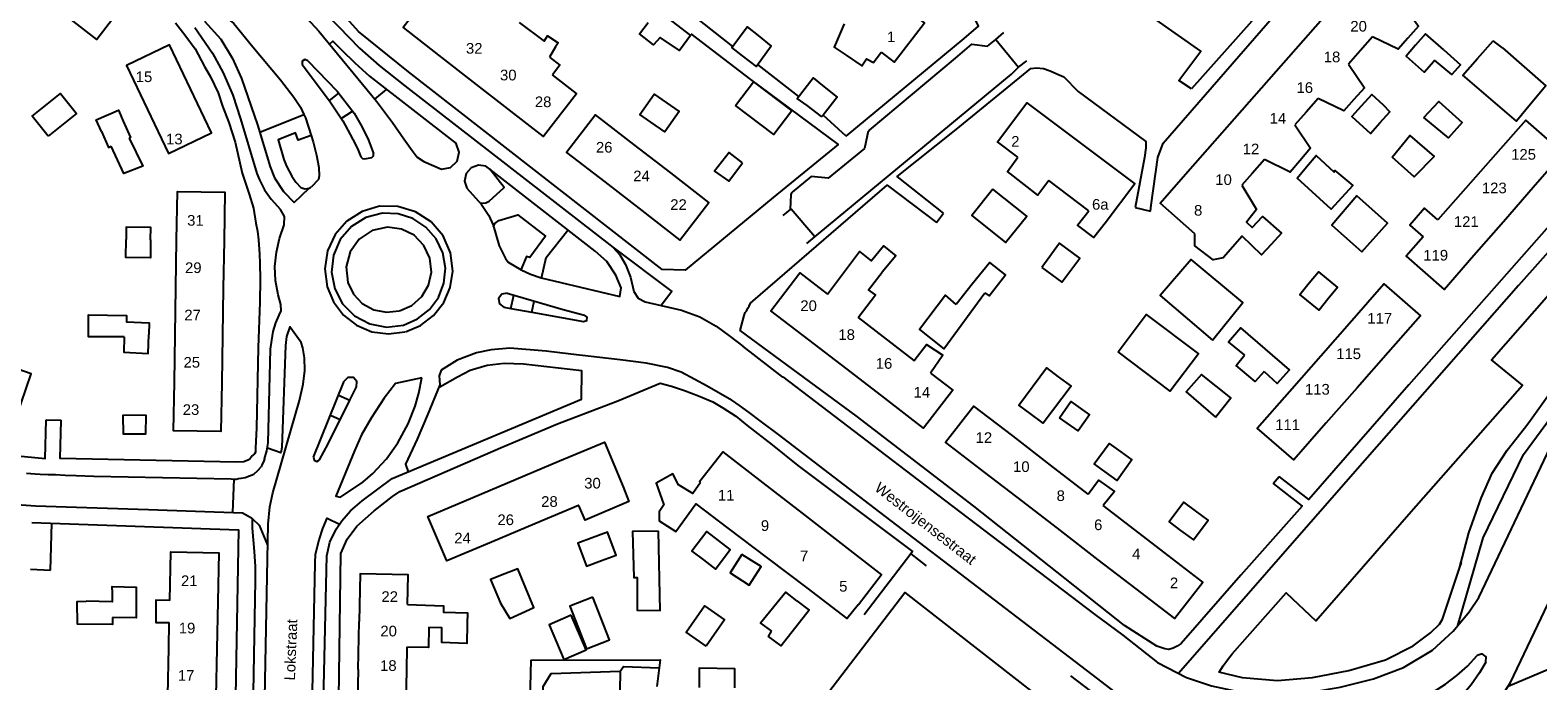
# Model space of a CAD drawing. Extents: x 158343 to 162498, y 431347 to 434500.
# Tile 43 of 248: x 158470 to 158683, y 434038 to 434129. Entities that reach past the tile are written whole.
import ezdxf

# ---------------------------------------------------------------- set-up
doc = ezdxf.new("R2010")
doc.units = 0
doc.header["$LTSCALE"] = 10
doc.header["$MEASUREMENT"] = 0
for name, color, linetype in [('44_plafonds', 8, 'CONTINUOUS'), ('47_binneninrichting', 8, 'CONTINUOUS'), ('HUISNUM', 7, 'CONTINUOUS'), ('STRNM', 7, 'CONTINUOUS')]:
    doc.layers.add(name, color=color, linetype=linetype)
doc.styles.add('Style-STANDARD', font='arial.ttf')

msp = doc.modelspace()

# ---------------------------------------------------------------- linework, layer by layer
at = {"layer": '44_plafonds', "flags": 128}
for points in [[(158479.25, 434137.78), (158484.3, 434133.92), (158479.72, 434127.93), (158475.95, 434130.84)], [(158530.97, 434132.92), (158527.48, 434135.62), (158522.82, 434129.61), (158527.83, 434125.72)], [(158590.11, 434126.16), (158591.95, 434124.73), (158596.25, 434130.29), (158591.54, 434133.93)], [(158663.45, 434133.03), (158665.79, 434129.83), (158664.27, 434128.11)], [(158558.85, 434131.91), (158563.3, 434128.52), (158561.75, 434126.37), (158559, 434128.24), (158558.08, 434127.18), (158556.12, 434128.71), (158557.34, 434130.31)], [(158648.53, 434126.63), (158652.33, 434130.95)], [(158539.18, 434130.32), (158542.69, 434127.68), (158543.18, 434128.47), (158544.65, 434127.46), (158544.29, 434126.88)], [(158570.6, 434125.65), (158569.09, 434126.82), (158571.28, 434129.7), (158572.8, 434128.49)], [(158584.94, 434130.15), (158583.51, 434126.87), (158585.2, 434125.74)], [(158669.34, 434126.48), (158666.77, 434128.73), (158665.38, 434127.14)], [(158492.92, 434120.98), (158489.96, 434127.17), (158483.9, 434124.28), (158486.86, 434118.08)], [(158544.29, 434126.88), (158543.43, 434125.47)], [(158572.8, 434128.49), (158574.67, 434127), (158572.57, 434124.12), (158570.6, 434125.65)], [(158644.73, 434122.31), (158648.53, 434126.63)], [(158659.29, 434128.3), (158657.57, 434126.35)], [(158664.27, 434128.11), (158662.9, 434126.56), (158659.29, 434128.3)], [(158665.38, 434127.14), (158664.02, 434125.58), (158666.58, 434123.34), (158667.94, 434124.89)], [(158674.09, 434125.27), (158676.28, 434127.76)], [(158677.6, 434126.74), (158676.28, 434127.76)], [(158677.6, 434126.74), (158683.72, 434121.43), (158681.55, 434118.82)], [(158527.83, 434125.72), (158532.68, 434121.95)], [(158543.43, 434125.47), (158544.9, 434124.33), (158543.85, 434122.98)], [(158585.2, 434125.74), (158587.43, 434124.24), (158588.09, 434125.21), (158589.06, 434124.69), (158590.11, 434126.16)], [(158657.57, 434126.35), (158655.93, 434124.48)], [(158655.93, 434124.48), (158658.16, 434121.15), (158656.67, 434119.47)], [(158667.94, 434124.89), (158668.05, 434125.02)], [(158669.34, 434126.48), (158671.71, 434124.35), (158670.48, 434123.01), (158668.05, 434125.02)], [(158681.55, 434118.82), (158679.58, 434116.45), (158672.02, 434122.9), (158674.09, 434125.27)], [(158537.54, 434118.18), (158542.55, 434114.29), (158547.25, 434120.35), (158543.85, 434122.98)], [(158579.7, 434118.62), (158578.33, 434119.65), (158580.55, 434122.53), (158581.89, 434121.46)], [(158472.87, 434114.33), (158470.63, 434117.14), (158474.61, 434120.31), (158476.85, 434117.51), (158472.87, 434114.33)], [(158486.86, 434118.08), (158489.82, 434111.89), (158495.88, 434114.79), (158492.92, 434120.98)], [(158532.68, 434121.95), (158537.54, 434118.18)], [(158557.73, 434116.3), (158556.18, 434117.38), (158558.17, 434120.24), (158559.86, 434119.06)], [(158569.64, 434118.62), (158572.17, 434121.97), (158577.57, 434117.89), (158575.04, 434114.55), (158569.64, 434118.62)], [(158581.89, 434121.46), (158583.94, 434119.83), (158581.96, 434117.28), (158581.75, 434117.07), (158579.7, 434118.62)], [(158640.93, 434117.99), (158644.73, 434122.31)], [(158559.86, 434119.06), (158561.69, 434117.79), (158559.7, 434114.93), (158557.73, 434116.3)], [(158609.36, 434111.36), (158606.49, 434113.52), (158610.65, 434119.04), (158625.84, 434107.59), (158621.68, 434102.07)], [(158651.66, 434119.63), (158649.96, 434117.71)], [(158656.67, 434119.47), (158655.29, 434117.91), (158651.66, 434119.63)], [(158657.71, 434118.55), (158656.39, 434117.11), (158659.03, 434114.68), (158660.35, 434116.21)], [(158660.83, 434118.67), (158659.21, 434120.2), (158657.71, 434118.55)], [(158660.35, 434116.21), (158661.72, 434117.74), (158660.83, 434118.67)], [(158666.53, 434116.96), (158668.63, 434119.21), (158671.93, 434116.27), (158669.98, 434114.11), (158666.53, 434116.96)], [(158480.36, 434114.97), (158479.64, 434116.61), (158482.75, 434117.98), (158483.43, 434116.44)], [(158483.43, 434116.44), (158484.45, 434114.12), (158484.25, 434114.03)], [(158555.31, 434113.17), (158549.94, 434117.33), (158545.84, 434112.04), (158551.21, 434107.88)], [(158637.13, 434113.67), (158640.93, 434117.99)], [(158649.96, 434117.71), (158648.38, 434115.9)], [(158681.94, 434107.15), (158686.15, 434111.99), (158680.87, 434116.59), (158676.62, 434111.76)], [(158480.36, 434114.97), (158481.34, 434112.74), (158481.71, 434112.91)], [(158484.25, 434114.03), (158486.2, 434110.12), (158483.51, 434109.06), (158481.71, 434112.91)], [(158648.38, 434115.9), (158650.57, 434112.64), (158649.06, 434110.84)], [(158662.06, 434111.38), (158664.55, 434114.41), (158668, 434111.44), (158665.18, 434108.62), (158662.06, 434111.38)], [(158560.52, 434109.14), (158555.31, 434113.17)], [(158570.62, 434110.59), (158568.73, 434112.03), (158566.66, 434109.39), (158568.67, 434107.98), (158570.62, 434110.59)], [(158633.31, 434109.33), (158637.13, 434113.67)], [(158676.62, 434111.76), (158672.39, 434106.96)], [(158613.72, 434108.07), (158612.18, 434106.03), (158607.92, 434109.34), (158609.36, 434111.36)], [(158644.1, 434111.04), (158642.36, 434109.06)], [(158649.06, 434110.84), (158647.72, 434109.24), (158644.1, 434111.04)], [(158654.96, 434105.65), (158653.5, 434104.03), (158648.69, 434108.42), (158650.02, 434109.99)], [(158650.02, 434109.99), (158651.38, 434111.61), (158653.92, 434109.27), (158654.02, 434109.48), (158656.52, 434107.39), (158654.96, 434105.65)], [(158551.21, 434107.88), (158556.42, 434103.84)], [(158556.42, 434103.84), (158561.79, 434099.69), (158565.89, 434104.98), (158560.52, 434109.14)], [(158619.35, 434103.83), (158613.72, 434108.07)], [(158634.3, 434100.55), (158629.39, 434104.88), (158633.31, 434109.33)], [(158642.36, 434109.06), (158640.91, 434107.41)], [(158490.95, 434099.67), (158491.06, 434106.53), (158497.73, 434106.43), (158497.62, 434099.57)], [(158605.86, 434106.88), (158602.88, 434103.16), (158607.66, 434099.34), (158610.64, 434103.05), (158605.86, 434106.88)], [(158640.91, 434107.41), (158642.99, 434104), (158641.57, 434102.23), (158642.38, 434101.47), (158643.8, 434103.02), (158646.47, 434100.67), (158645.03, 434099.09)], [(158657.8, 434098.03), (158661.43, 434102.08), (158657.11, 434105.92), (158653.57, 434101.81), (158657.8, 434098.03)], [(158672.39, 434106.96), (158668.51, 434102.54)], [(158677.73, 434102.32), (158681.94, 434107.15)], [(158621.68, 434102.07), (158620.06, 434100.05), (158617.77, 434101.78), (158619.35, 434103.83)], [(158666.35, 434103.84), (158664.56, 434101.78), (158666.42, 434100.16)], [(158668.51, 434102.54), (158666.64, 434104.17), (158666.35, 434103.84)], [(158487.29, 434099.73), (158487.31, 434101.47), (158483.86, 434101.51), (158483.84, 434099.79)], [(158673.58, 434097.55), (158677.73, 434102.32)], [(158487.29, 434099.73), (158487.26, 434097.21), (158483.81, 434097.26), (158483.84, 434099.79)], [(158490.84, 434093.01), (158490.95, 434099.67)], [(158497.62, 434099.57), (158497.52, 434092.91)], [(158612.74, 434095.84), (158615.58, 434093.75), (158618.08, 434097.15), (158615.24, 434099.24), (158612.74, 434095.84)], [(158645.03, 434099.09), (158643.67, 434097.6), (158640.94, 434100.23), (158638.26, 434097.19), (158636.88, 434096.9), (158634.29, 434098.87), (158634.3, 434100.55)], [(158666.42, 434100.16), (158664.02, 434097.43), (158669.4, 434092.75), (158673.58, 434097.55)], [(158582.56, 434092.09), (158587.07, 434098.1), (158588.49, 434096.97)], [(158588.49, 434096.97), (158588.73, 434096.78), (158590.47, 434098.9), (158592.22, 434097.49), (158590.27, 434095.17)], [(158636.8, 434085.61), (158641.03, 434090.92), (158633.77, 434096.95), (158629.42, 434091.88), (158636.8, 434085.61)], [(158579.94, 434085.64), (158574.61, 434089.73), (158578.69, 434095.06), (158582.56, 434092.09)], [(158586.88, 434088.78), (158589.32, 434091.96), (158588.36, 434092.69), (158590.27, 434095.17)], [(158604.72, 434092.27), (158605.33, 434091.85), (158607.64, 434094.82), (158605.42, 434096.53), (158602.93, 434093.5)], [(158650.4, 434093.65), (158651.68, 434095.23), (158654.38, 434093.03), (158653.02, 434091.35)], [(158490.73, 434086.35), (158490.84, 434093.01)], [(158497.52, 434092.91), (158497.41, 434086.24)], [(158602.93, 434093.5), (158600.71, 434090.64)], [(158653.02, 434091.35), (158651.78, 434089.83), (158649.08, 434092.03), (158650.4, 434093.65)], [(158656.4, 434088.38), (158660.92, 434093.53), (158666.04, 434089.03), (158661.52, 434083.88)], [(158600.71, 434090.64), (158599.17, 434091.92), (158595.51, 434087.09), (158597.11, 434085.83)], [(158597.11, 434085.83), (158598.96, 434084.36), (158604.72, 434092.27)], [(158483.58, 434086.07), (158478.52, 434086.05), (158478.55, 434089.16), (158483.89, 434089.06), (158483.9, 434088.16), (158487.06, 434088.06), (158487.02, 434086.41)], [(158586.88, 434088.78), (158589.39, 434086.85)], [(158623.48, 434083.98), (158627.45, 434089.23), (158634.8, 434083.68), (158630.83, 434078.43), (158623.48, 434083.98)], [(158652.01, 434083.38), (158656.4, 434088.38)], [(158483.58, 434086.07), (158483.53, 434083.92), (158486.96, 434083.72), (158487.02, 434086.41)], [(158490.63, 434079.69), (158490.73, 434086.35)], [(158589.39, 434086.85), (158594.74, 434082.75)], [(158644.03, 434081.17), (158645.86, 434079.49), (158647.6, 434081.44), (158640.76, 434087.35), (158639.02, 434085.34), (158641.27, 434083.48)], [(158497.41, 434086.24), (158497.3, 434079.58)], [(158585.33, 434081.5), (158579.94, 434085.64)], [(158594.77, 434082.72), (158596.51, 434085.01), (158598.83, 434083.48), (158597.07, 434080.96)], [(158461.87, 434076.87), (158468.35, 434074.65), (158470.48, 434080.88), (158464, 434083.1)], [(158594.74, 434082.75), (158594.77, 434082.72)], [(158644.03, 434081.17), (158642.8, 434079.79), (158640.1, 434082.01), (158641.27, 434083.48)], [(158647.6, 434078.36), (158652.01, 434083.38)], [(158661.52, 434083.88), (158657.14, 434078.89)], [(158590.65, 434077.42), (158585.33, 434081.5)], [(158597.07, 434080.96), (158600.2, 434078.56), (158596.11, 434073.23), (158590.65, 434077.42)], [(158611.09, 434075.29), (158609.52, 434076.46), (158613.42, 434081.7), (158615.07, 434080.46)], [(158615.07, 434080.46), (158616.86, 434079.13), (158612.96, 434073.89), (158611.09, 434075.29)], [(158637.19, 434074.75), (158639.38, 434077.48), (158635.24, 434080.75), (158633.05, 434078.32), (158637.19, 434074.75)], [(158497.3, 434079.58), (158497.19, 434072.72), (158490.52, 434072.83), (158490.63, 434079.69)], [(158652.74, 434073.89), (158648.21, 434068.73), (158643.09, 434073.23), (158647.6, 434078.36)], [(158657.14, 434078.89), (158652.74, 434073.89)], [(158608.65, 434072.11), (158603.17, 434076.32), (158599.21, 434071.18), (158604.69, 434066.97)], [(158615.23, 434074.67), (158616.83, 434076.94), (158619.45, 434075.09), (158617.85, 434072.82), (158615.23, 434074.67)], [(158486.65, 434075.04), (158483.38, 434074.98), (158483.41, 434072.4), (158486.59, 434072.4), (158486.65, 434075.04)], [(158613.97, 434068.02), (158608.65, 434072.11)], [(158544.87, 434068.59), (158551.17, 434071.24), (158553.81, 434064.96)], [(158564.72, 434065.57), (158564.57, 434065.69), (158567.83, 434069.88), (158573.49, 434065.49)], [(158621.69, 434067.05), (158620.13, 434068.17), (158622.21, 434071.06), (158623.86, 434069.87)], [(158623.86, 434069.87), (158625.44, 434068.74), (158623.36, 434065.85), (158621.69, 434067.05)], [(158538.75, 434066.01), (158544.87, 434068.59)], [(158619.29, 434063.93), (158613.97, 434068.02)], [(158532.63, 434063.44), (158538.75, 434066.01)], [(158564.72, 434065.57), (158563.61, 434063.99), (158561.62, 434065.22), (158560.82, 434066.76), (158558.45, 434065.46), (158559.54, 434062.39), (158558.87, 434061.43), (158558.89, 434060.18), (158561.22, 434058.67), (158564.06, 434062.54), (158568.56, 434059.13)], [(158573.49, 434065.49), (158579, 434061.22)], [(158604.69, 434066.97), (158610.01, 434062.87)], [(158619.29, 434063.93), (158620.75, 434065.87), (158622.98, 434064.3), (158621.4, 434062.3)], [(158535.27, 434057.16), (158528.97, 434054.51), (158526.33, 434060.78), (158532.63, 434063.44)], [(158553.81, 434064.96), (158554.6, 434062.87), (158548.44, 434060.24), (158547.57, 434062.34)], [(158547.51, 434062.31), (158541.39, 434059.73)], [(158547.57, 434062.34), (158547.51, 434062.31)], [(158579, 434061.22), (158584.51, 434056.95)], [(158610.01, 434062.87), (158615.33, 434058.78)], [(158624.61, 434059.84), (158621.4, 434062.3)], [(158634.4, 434061.56), (158632.72, 434062.8), (158630.66, 434060.02), (158632.29, 434058.82)], [(158632.29, 434058.82), (158634.11, 434057.47), (158636.17, 434060.25), (158634.4, 434061.56)], [(158541.39, 434059.73), (158535.27, 434057.16)], [(158558.8, 434058.72), (158555.14, 434058.66), (158555.32, 434052.18), (158555.77, 434052.18), (158555.77, 434047.56), (158559.01, 434047.53), (158558.8, 434058.72)], [(158568.56, 434059.13), (158574.12, 434054.92)], [(158615.33, 434058.78), (158620.65, 434054.69)], [(158629.93, 434055.74), (158624.61, 434059.84)], [(158549.43, 434057.75), (158547.45, 434057.01), (158548.67, 434053.77), (158550.77, 434054.56)], [(158550.77, 434054.56), (158552.83, 434055.33), (158551.62, 434058.57), (158549.43, 434057.75)], [(158567.21, 434057.4), (158565.57, 434058.65), (158563.48, 434055.9), (158565.1, 434054.67)], [(158565.1, 434054.67), (158566.79, 434053.37), (158568.89, 434056.12), (158567.21, 434057.4)], [(158584.51, 434056.95), (158590.17, 434052.55), (158586.92, 434048.35), (158586.88, 434048.38)], [(158489.98, 434048.94), (158490.11, 434055.8), (158496.88, 434055.67), (158496.75, 434048.81)], [(158570.52, 434055.44), (158568.86, 434052.83), (158571.57, 434051.11), (158573.23, 434053.72), (158570.52, 434055.44)], [(158574.12, 434054.92), (158579.67, 434050.71)], [(158620.65, 434054.69), (158625.97, 434050.6)], [(158625.97, 434050.6), (158631.45, 434046.39), (158635.41, 434051.53), (158629.93, 434055.74)], [(158523.46, 434048.37), (158523.55, 434052.57), (158516.77, 434052.7), (158516.64, 434045.97)], [(158537.16, 434052.68), (158535.13, 434051.88), (158536.55, 434048.56), (158537.85, 434046.42), (158539.48, 434047.17)], [(158539.48, 434047.17), (158541.22, 434047.97), (158539, 434053.4), (158537.16, 434052.68)], [(158481.89, 434050.5), (158481.87, 434049.09)], [(158481.89, 434050.5), (158481.88, 434050.92), (158485.27, 434050.83), (158485.26, 434049.03)], [(158579.67, 434050.71), (158585.32, 434046.43), (158586.88, 434048.38)], [(158481.94, 434046.57), (158481.93, 434045.57), (158477, 434045.59), (158476.96, 434048.79), (158478.23, 434048.85)], [(158481.87, 434049.09), (158481.86, 434048.77), (158478.23, 434048.85)], [(158485.26, 434049.03), (158485.24, 434046.48), (158481.94, 434046.57)], [(158489.98, 434048.94), (158488.03, 434048.98), (158488.02, 434045.86), (158489.92, 434045.84)], [(158496.75, 434048.81), (158496.62, 434042.14)], [(158523.46, 434048.37), (158528.54, 434048.18), (158528.52, 434047.32), (158531.89, 434047.22), (158531.86, 434045.68)], [(158549.54, 434049.42), (158546.3, 434048.16), (158548.65, 434042.13), (158551.9, 434043.4), (158549.54, 434049.42)], [(158565.48, 434042.5), (158562.67, 434044.48), (158565.28, 434048.18), (158568.09, 434046.2), (158565.48, 434042.5)], [(158578.28, 434048.91), (158576.69, 434050.12), (158573.16, 434045.75), (158574.68, 434044.63)], [(158578.28, 434048.91), (158580.01, 434047.59), (158576.07, 434042.54), (158574.26, 434043.87), (158574.68, 434044.63)], [(158579.23, 434031.46), (158593.47, 434050.07), (158618.63, 434030.44), (158608.32, 434016.97), (158609.6, 434015.99), (158608.16, 434014.12), (158610.07, 434012.65), (158609.07, 434011.34), (158605.45, 434012.53), (158579.23, 434031.46)], [(158516.51, 434039.25), (158516.64, 434045.97)], [(158546.49, 434046.86), (158543.39, 434045.53), (158545.48, 434040.65), (158548.59, 434041.98), (158546.49, 434046.86)], [(158489.85, 434042.27), (158489.92, 434045.84)], [(158531.86, 434045.68), (158531.8, 434042.88), (158528.28, 434043.01), (158528.29, 434045.09), (158526.46, 434045.12), (158526.43, 434042.33), (158523.35, 434042.39)], [(158489.72, 434035.61), (158489.85, 434042.27)], [(158496.62, 434042.14), (158496.49, 434035.48)], [(158523.35, 434042.39), (158523.29, 434039.12)], [(158516.51, 434039.25), (158516.38, 434032.53)], [(158523.29, 434039.12), (158523.16, 434032.4)], [(158569.55, 434036.64), (158569.51, 434039.34), (158564.49, 434039.43), (158564.49, 434036.68)]]:
    msp.add_lwpolyline(points, dxfattribs=at)
at = {"layer": '47_binneninrichting', "flags": 128}
for points in [[(158767.36, 434247.67), (158752.99, 434218.6), (158738.95, 434189.41), (158726.2, 434162.23), (158714.26, 434137.51), (158712.4, 434133.58), (158708.95, 434126.17), (158706.58, 434120.98), (158703.04, 434114.2), (158700.73, 434109.79), (158693.74, 434112.28), (158693.35, 434112.28), (158692.87, 434112.07), (158692.48, 434111.65), (158685.19, 434102.86), (158664.43, 434079.31), (158650.33, 434063.17), (158646.18, 434066.42)], [(158563.32, 434128.73), (158571.76, 434122.29), (158584.06, 434113.14), (158574.94, 434105.7), (158562.55, 434095.47), (158559.28, 434095.53), (158533.6, 434115.57), (158523.58, 434123.4), (158516.53, 434129.04), (158514.07, 434131.83), (158511.46, 434134.41), (158501.77, 434142.33), (158496.55, 434146.35), (158496.4, 434148.57), (158488.9, 434154.42), (158479.18, 434162.34), (158476.48, 434164.47), (158473.66, 434168.07), (158471.11, 434171.49), (158456.47, 434193.42)], [(158585.2, 434114.31), (158601.84, 434128.08), (158603.82, 434129.79), (158602.52, 434132.56), (158596.46, 434137.22), (158568.13, 434158.56)], [(158628.05, 434103.78), (158628.13, 434104.63), (158629.09, 434111.32), (158629.81, 434113.33), (158645.53, 434131.36), (158664.19, 434152.36), (158669.68, 434149.23)], [(158492.33, 434144.38), (158502.84, 434136.65), (158505.89, 434134.08), (158508.67, 434131.6), (158510.95, 434129.13), (158519.09, 434119.25), (158521.35, 434116.27), (158522.95, 434113.97), (158524.09, 434112.29), (158524.83, 434111.37), (158525.73, 434110.78), (158528.25, 434109.69)], [(158498.24, 434142.66), (158501.34, 434140.57), (158503.62, 434138.72), (158506.08, 434136.88), (158509.02, 434134.32), (158511.63, 434131.93), (158513.72, 434129.77), (158516.7, 434126.72), (158519.45, 434124.29), (158523.09, 434121.4), (158552.35, 434098.7), (158553.32, 434097.61), (158554.12, 434096.26), (158554.86, 434094.45), (158555.32, 434092.46)], [(158633.8, 434120.98), (158632.03, 434122.18), (158635.12, 434126.29), (158625.22, 434133.22), (158633.92, 434140.54), (158642.32, 434130.52), (158633.8, 434120.98)], [(158496.53, 434132.19), (158498.98, 434130.17), (158501.69, 434126.88), (158505.57, 434122.24), (158507.47, 434119.82), (158508.38, 434118.39), (158508.86, 434117.37)], [(158563.66, 434131.32), (158569.21, 434126.97)], [(158490.79, 434130.27), (158492.11, 434128.59), (158493.58, 434126.64), (158494.87, 434124.12), (158495.71, 434122.68), (158496.79, 434120.43), (158497.39, 434118.57), (158498.32, 434116.26), (158499.19, 434113.47), (158500.18, 434109.12), (158501.14, 434106.18), (158501.77, 434104.17), (158502.1, 434102.07), (158502.34, 434100.93), (158502.46, 434099.73), (158502.61, 434097.72), (158502.64, 434096.4), (158502.73, 434094.21), (158502.67, 434090.97), (158502.43, 434084.58), (158502.19, 434073.21), (158502.07, 434070.45), (158502.07, 434069.85), (158501.89, 434069.58), (158501.56, 434069.31), (158501.32, 434068.95)], [(158493.5, 434129.63), (158496.02, 434126.01), (158497.5, 434123.26), (158498.88, 434120.08), (158499.93, 434116.75), (158502.24, 434109.05), (158502.62, 434108.19), (158503.32, 434106.76), (158504.24, 434105.44), (158505.59, 434104.01)], [(158494.85, 434130.53), (158497.16, 434127.98), (158498.81, 434125.27), (158500.07, 434122.46), (158502.32, 434115.92), (158504.1, 434110.01), (158504.74, 434108.45), (158505.99, 434106.53), (158507.5, 434104.97)], [(158606.27, 434127.95), (158607.42, 434128.9)], [(158512.46, 434127.29), (158512.96, 434127.71), (158514.16, 434126.47), (158516.02, 434124.64), (158518.09, 434122.79), (158530.29, 434113.27)], [(158588.47, 434115.16), (158600.59, 434125.33), (158602.88, 434127.28), (158605.1, 434126.99), (158606.27, 434127.95)], [(158606.27, 434127.95), (158609.49, 434124.04), (158610.65, 434124.95)], [(158509.43, 434124.94), (158509, 434125.14), (158508.61, 434124.89), (158508.62, 434124.41)], [(158509.43, 434124.94), (158513.56, 434120.67), (158515.95, 434117.54), (158517.05, 434115.57), (158517.95, 434113.76), (158518.68, 434111.88)], [(158508.62, 434124.41), (158512.45, 434119.3), (158514.33, 434116.48), (158516.09, 434113.24), (158516.51, 434112.33), (158516.88, 434111.41)], [(158572.75, 434124.36), (158578.51, 434119.89)], [(158580.8, 434100.15), (158582.73, 434101.75), (158608.46, 434123.07), (158609.49, 434124.04)], [(158598.93, 434103.49), (158592.37, 434108.65), (158600.68, 434115.25), (158611.18, 434123.86), (158611.99, 434123.95), (158612.98, 434123.83), (158613.94, 434123.53), (158614.87, 434123.08), (158615.83, 434122.66), (158617.87, 434120.59), (158627.38, 434113.57), (158627.38, 434112.67), (158627.2, 434111.32), (158625.88, 434104.27)], [(158512.44, 434119.31), (158513.79, 434120.36)], [(158518.86, 434119.52), (158520.49, 434120.89)], [(158502.66, 434114.87), (158508.86, 434117.37)], [(158508.86, 434117.37), (158509.08, 434116.91), (158509.89, 434114.41)], [(158514.13, 434116.81), (158515.7, 434117.84)], [(158585.2, 434114.31), (158581.96, 434117.28)], [(158509.89, 434114.41), (158508.06, 434113.74), (158507.67, 434114.8), (158505.24, 434113.83), (158506.06, 434111.04), (158506.41, 434110.09), (158507.15, 434108.69), (158507.73, 434107.84), (158508.44, 434107.09)], [(158509.89, 434114.41), (158510.17, 434113.53), (158510.64, 434111.67), (158510.95, 434109.92), (158511.01, 434108.72), (158510.91, 434108.21), (158509.93, 434107.19)], [(158588.47, 434115.16), (158588.26, 434114.83), (158588.14, 434114.35), (158587.78, 434112.61)], [(158518.43, 434111.34), (158518.66, 434111.56), (158518.68, 434111.88)], [(158528.25, 434109.69), (158529.5, 434109.93), (158530.43, 434110.82), (158530.72, 434112.06), (158530.29, 434113.27)], [(158587.78, 434112.61), (158582.68, 434108.42), (158580.28, 434108.65)], [(158516.88, 434111.41), (158517.11, 434111.17), (158517.43, 434111.12)], [(158517.43, 434111.12), (158518.43, 434111.34)], [(158534.49, 434110.09), (158533.43, 434110.24), (158532.42, 434109.87), (158531.72, 434109.06), (158531.49, 434108.01), (158531.79, 434106.98)], [(158531.79, 434106.98), (158533.85, 434104.72), (158534.91, 434103.15), (158535.49, 434101.78), (158536.34, 434098.89), (158537.25, 434097.12), (158537.61, 434096.6), (158539.43, 434095.49), (158540.79, 434094.91), (158542.25, 434094.37), (158553.32, 434091.77), (158553.51, 434092.97), (158552.76, 434094.75), (158551.51, 434096.66), (158549.89, 434098.13), (158535.02, 434109.67)], [(158533.68, 434104.9), (158534.5, 434104.93), (158534.93, 434105.16), (158537.08, 434107.08), (158535.02, 434109.67)], [(158535.02, 434109.67), (158534.49, 434110.09)], [(158698.78, 434108.74), (158697.37, 434109.52), (158696.8, 434109.73), (158696.41, 434109.91), (158696.02, 434109.97), (158695.57, 434109.88), (158695.09, 434109.76), (158694.55, 434109.52), (158693.8, 434109.07), (158693.2, 434108.29), (158679.88, 434093.32), (158656.54, 434066.74), (158632.01, 434038.66)], [(158580.28, 434108.65), (158577.61, 434106.43)], [(158637.72, 434038.85), (158638.27, 434039.74), (158638.9, 434040.61), (158639.56, 434041.45), (158647.15, 434050), (158651.32, 434046.1), (158664.73, 434061.46), (158680.42, 434079.28), (158676.04, 434082.82), (158694.55, 434103.91), (158694.82, 434104.18), (158695.12, 434104.48), (158695.45, 434104.63), (158695.84, 434104.87), (158696.32, 434104.96), (158696.65, 434104.93), (158697.07, 434104.81), (158698.78, 434108.74)], [(158507.5, 434104.97), (158509.62, 434107)], [(158508.44, 434107.09), (158509.02, 434106.9), (158509.62, 434107)], [(158509.62, 434107), (158509.78, 434107.08), (158509.93, 434107.19)], [(158645.32, 434065.44), (158649.4, 434062.24), (158640.79, 434052.52), (158632.36, 434042.89), (158631.79, 434042.5), (158631.22, 434042.23), (158630.65, 434042.05), (158630.05, 434042.14), (158628.94, 434042.5), (158624.41, 434045.41), (158603.2, 434062.21), (158586.61, 434074.93), (158570.29, 434086.96), (158570.86, 434089.09), (158571.01, 434089.48), (158571.19, 434089.69), (158571.34, 434090.11), (158571.55, 434090.41), (158571.76, 434090.8), (158572.12, 434091.13), (158590.99, 434107.42), (158597.94, 434102.17)], [(158577.39, 434103.98), (158577.47, 434106.1), (158577.61, 434106.43)], [(158506.07, 434101.84), (158506.15, 434103), (158505.59, 434104.01)], [(158507.49, 434104.97), (158507.5, 434104.97)], [(158519.51, 434104.45), (158517.07, 434103.74), (158514.93, 434102.37), (158513.26, 434100.46), (158512.18, 434098.16), (158511.79, 434095.65), (158512.12, 434093.13)], [(158519.92, 434103.47), (158517.6, 434102.86), (158515.56, 434101.59), (158513.99, 434099.77), (158513.03, 434097.58), (158512.75, 434095.19), (158513.2, 434092.83), (158514.32, 434090.71), (158516.01, 434089.01), (158518.14, 434087.89), (158520.5, 434087.44), (158522.88, 434087.72)], [(158529.82, 434095.3), (158529.5, 434097.88), (158528.45, 434100.27), (158526.78, 434102.26), (158524.6, 434103.69), (158522.11, 434104.44), (158519.51, 434104.45)], [(158528.43, 434097.88), (158527.49, 434099.86), (158526.05, 434101.52), (158524.21, 434102.73), (158522.12, 434103.4), (158519.92, 434103.47)], [(158535.55, 434101.57), (158535.76, 434102.05), (158536.32, 434102.47), (158538.98, 434103.25), (158542.89, 434100.25), (158540.65, 434097.23), (158540.22, 434097.37), (158539.41, 434095.5)], [(158576.34, 434103.13), (158577.39, 434103.98)], [(158580.8, 434100.15), (158577.47, 434104.04), (158577.39, 434103.98)], [(158597.94, 434102.17), (158598.93, 434103.49)], [(158625.88, 434104.27), (158628.05, 434103.78)], [(158503.34, 434068.89), (158503.67, 434070), (158503.82, 434071.16), (158504.18, 434084.31), (158504.33, 434085.62), (158504.55, 434086.83), (158504.92, 434088.06), (158505.39, 434089.12), (158505.67, 434089.74), (158505.6, 434090.61), (158505.24, 434092), (158504.87, 434094), (158504.79, 434095.97), (158504.99, 434097.97), (158505.41, 434099.9), (158506.07, 434101.84)], [(158520.64, 434101.5), (158518.49, 434101.03), (158516.65, 434099.82), (158515.37, 434098.04), (158514.81, 434095.92), (158515.04, 434093.73)], [(158526.82, 434095.19), (158526.61, 434097.16), (158525.77, 434098.95), (158524.38, 434100.37), (158522.61, 434101.25), (158520.64, 434101.5)], [(158542.32, 434094.35), (158542.98, 434097.23), (158546.04, 434101.11)], [(158579.67, 434099.21), (158580.8, 434100.15)], [(158522.9, 434087.73), (158524.87, 434088.58), (158526.55, 434089.91), (158527.81, 434091.63), (158528.58, 434093.63), (158528.79, 434095.76), (158528.43, 434097.88)], [(158552.35, 434098.7), (158560.68, 434092.47), (158559.14, 434090.47)], [(158522.32, 434089.75), (158524.05, 434090.49), (158525.46, 434091.73), (158526.42, 434093.35), (158526.82, 434095.19)], [(158523.15, 434086.78), (158525.29, 434087.67), (158527.13, 434089.07), (158528.55, 434090.89), (158529.47, 434093.01), (158529.82, 434095.3)], [(158512.12, 434093.13), (158513.02, 434090.98), (158514.44, 434089.12), (158516.29, 434087.7), (158518.45, 434086.79), (158520.76, 434086.47), (158523.08, 434086.75)], [(158515.04, 434093.73), (158515.84, 434092.09), (158517.09, 434090.76), (158518.69, 434089.88), (158520.48, 434089.52), (158522.3, 434089.71)], [(158537.48, 434092.2), (158536.72, 434092.08), (158536.27, 434091.46), (158536.39, 434090.7), (158537.02, 434090.26)], [(158537.48, 434092.2), (158545.36, 434089.92), (158548.35, 434089.14)], [(158538, 434090.08), (158538.42, 434091.92)], [(158540.95, 434089.54), (158541.28, 434091.1)], [(158555.32, 434092.46), (158555.92, 434091.52), (158556.91, 434091.01)], [(158556.91, 434091.01), (158560.8, 434090.11)], [(158537.02, 434090.26), (158538, 434090.08)], [(158538, 434090.08), (158540.95, 434089.54)], [(158540.95, 434089.54), (158548.21, 434088.22)], [(158548.21, 434088.22), (158548.68, 434088.37), (158548.75, 434088.85), (158548.35, 434089.14)], [(158560.8, 434090.11), (158562.03, 434089.83), (158564.62, 434088.87), (158566.9, 434087.55), (158568.88, 434086.11), (158570.68, 434084.77)], [(158502.73, 434001.09), (158503.82, 434059.7), (158504.08, 434062.15), (158504.51, 434064.12), (158508.25, 434077.09), (158508.76, 434079.41), (158509, 434081.34), (158508.95, 434083.13), (158508.73, 434084.53), (158508.48, 434085.29), (158506.88, 434087.49), (158506.42, 434086.13), (158506.27, 434084.84), (158505.76, 434070.49), (158505.62, 434069.74), (158503.72, 434070.37)], [(158680.71, 434073.23), (158681.29, 434074), (158687.05, 434082.01), (158687.74, 434082.94), (158688.28, 434083.63), (158688.67, 434084.26), (158689.3, 434085.52), (158690.62, 434088.29)], [(158569.06, 434077.17), (158565.66, 434079.13), (158563.88, 434080.07), (158561.99, 434081.09), (158560.06, 434081.74), (158557.04, 434082.37), (158553.39, 434082.81), (158546.43, 434083.64), (158542.95, 434084.03), (158537.85, 434084.45), (158535.23, 434084.23), (158533.16, 434083.81), (158530.43, 434082.77), (158528.19, 434081.36), (158527.9, 434080.56), (158528, 434079.31), (158526.28, 434075.1), (158524.83, 434071.66), (158523.16, 434068.15), (158523.56, 434067.07)], [(158576.29, 434080.41), (158570.68, 434084.77)], [(158510.82, 434000), (158512.08, 434055.21), (158512.5, 434057.18), (158513.42, 434059.01), (158514.2, 434060.14), (158515.42, 434061.57), (158517.06, 434063), (158521.3, 434066.12), (158547.93, 434077.27), (158547.97, 434081.29), (158539.78, 434082.23), (158537.08, 434082.32), (158534.65, 434082.01), (158532.29, 434081.33), (158530.5, 434080.38), (158527.99, 434078.99)], [(158671.3, 434045.41), (158674.89, 434057.75), (158680.54, 434069.49), (158689.85, 434082.12)], [(158671.3, 434045.41), (158672.92, 434047.37), (158674.28, 434049.37), (158689.85, 434082.12)], [(158525.45, 434080.29), (158521.76, 434079.5), (158520.16, 434077.41), (158518.33, 434074.6), (158516.98, 434072.28), (158515.97, 434070.01), (158513.35, 434063.62), (158514.02, 434063.5), (158517.15, 434065.6), (158518.59, 434066.82), (158520.48, 434068.91), (158522.08, 434071.16), (158523.53, 434073.82), (158524.52, 434076.31), (158525.06, 434078.13), (158525.45, 434080.29)], [(158516.28, 434079.02), (158516.34, 434079.78), (158515.83, 434080.34), (158515.07, 434080.36), (158514.53, 434079.83)], [(158576.29, 434080.42), (158599.06, 434063.05), (158620.21, 434046.97), (158624.16, 434044.06)], [(158620.61, 434037.93), (158632.24, 434028.97), (158635.89, 434026.5), (158639.21, 434024.72), (158643.2, 434023.31), (158647.23, 434022.77), (158651.87, 434022.83), (158656.25, 434023.25), (158660.69, 434024.31), (158664.9, 434025.68), (158668.97, 434027.5), (158672.91, 434029.95), (158675.87, 434032.96), (158678.73, 434037.41), (158699.84, 434081.71)], [(158510.22, 434069.13), (158514.53, 434079.83)], [(158513.72, 434077.86), (158515.35, 434077.16)], [(158515.35, 434077.16), (158516.28, 434079.02)], [(158522.38, 434064.3), (158531.59, 434068.26), (158536.87, 434070.57), (158544.58, 434073.84), (158553.04, 434077.05), (158559.04, 434079.54), (158560.6, 434079.12), (158562.43, 434078.52), (158564.44, 434077.77), (158566.45, 434076.9), (158567.86, 434076.06), (158569.65, 434074.92), (158571.28, 434073.6), (158574.79, 434070.84), (158578.42, 434067.96)], [(158511.08, 434068.76), (158512.3, 434071.01), (158515.35, 434077.16)], [(158569.06, 434077.17), (158570.14, 434076.39), (158571.52, 434075.43), (158573.26, 434074.11), (158575.63, 434072.31), (158589.91, 434061.36)], [(158468.08, 434069.34), (158472.46, 434068.92), (158472.59, 434074.4)], [(158472.59, 434074.4), (158474.68, 434074.34)], [(158501.32, 434068.95), (158500.96, 434068.68), (158500.42, 434068.47), (158499.34, 434068.41), (158474.56, 434068.95), (158474.68, 434074.33)], [(158512.61, 434075.02), (158513.97, 434074.41)], [(158678.25, 434070.11), (158680.71, 434073.23)], [(158674.58, 434063.33), (158676.16, 434066.86), (158678.25, 434070.11)], [(158499.06, 434066.05), (158499.31, 434066.04), (158499.64, 434066.1), (158500.03, 434066.19), (158500.6, 434066.28), (158501.23, 434066.49), (158501.8, 434066.73), (158502.4, 434067.24), (158502.85, 434067.78)], [(158503.34, 434068.89), (158503.18, 434068.46), (158503, 434068.12), (158502.85, 434067.78)], [(158510.22, 434069.13), (158510.3, 434068.68), (158510.71, 434068.51), (158511.08, 434068.76)], [(158578.42, 434067.97), (158594.53, 434055.82), (158594.29, 434055.51)], [(158469.82, 434066.85), (158471.02, 434066.79), (158471.74, 434066.73), (158472.88, 434066.7), (158473.9, 434066.67), (158475.28, 434066.61), (158476.81, 434066.55), (158479.27, 434066.46), (158498.65, 434066.07), (158499.06, 434066.05)], [(158498.86, 434061.32), (158499.06, 434066.05)], [(158645.32, 434065.44), (158646.18, 434066.42)], [(158678.4, 434036.86), (158686.28, 434040.19), (158686.63, 434040.43), (158686.85, 434040.71), (158698.72, 434065.38)], [(158516.3, 434059.41), (158518.75, 434061.59), (158521.36, 434063.58)], [(158521.36, 434063.58), (158522.38, 434064.3)], [(158671.57, 434053.48), (158672.88, 434058.47), (158674.58, 434063.33)], [(158465.8, 434062.65), (158471.08, 434062.26), (158486.98, 434061.75), (158500.24, 434061.27), (158501.47, 434060.58)], [(158589.91, 434061.37), (158620.61, 434037.93)], [(158470.57, 434059.92), (158499.64, 434058.9), (158498.74, 434006.94), (158498.74, 434000)], [(158473.17, 434053.22), (158473.39, 434059.83)], [(158501.19, 434004.7), (158502.05, 434051.71), (158502.04, 434053.73), (158501.92, 434055.82), (158501.63, 434059.11), (158501.62, 434060.08), (158501.63, 434060.42)], [(158501.47, 434060.58), (158501.63, 434060.42)], [(158501.63, 434060.42), (158502.58, 434059.53), (158503.76, 434056.74)], [(158509.31, 434000), (158510.46, 434054.22), (158510.52, 434055.48), (158511, 434057.49), (158511.52, 434059.07), (158512.13, 434060.52), (158513.89, 434059.71)], [(158514.08, 434055.55), (158514.97, 434057.6), (158516.3, 434059.41)], [(158513.05, 434000), (158513.17, 434003.49), (158513.8, 434035.17), (158514.08, 434055.55)], [(158594.29, 434055.51), (158587.75, 434046.91)], [(158594.29, 434055.51), (158596.48, 434053.84)], [(158470.39, 434053.34), (158473.17, 434053.22)], [(158637.6, 434038.88), (158640.97, 434038.1), (158645.93, 434037.69), (158650.87, 434038.09), (158655.98, 434039.08), (158661.11, 434040.58), (158665.04, 434042.57), (158667.49, 434044.39), (158668.74, 434045.6), (158669.16, 434046.32), (158671.57, 434053.48)], [(158671.57, 434053.48), (158671.84, 434054.29)], [(158624.16, 434044.06), (158629.02, 434040.19), (158633.13, 434038.09), (158636.62, 434036.94), (158641.23, 434035.93), (158645.88, 434035.69), (158650.31, 434036.01), (158654.73, 434036.73), (158659.43, 434037.9), (158663.65, 434039.53), (158667.74, 434041.95), (158670.66, 434044.64), (158671.3, 434045.41)], [(158539.91, 434000), (158540.32, 434018.28), (158540.86, 434040.54), (158559.04, 434040.6), (158558.53, 434036.85)], [(158553.37, 434039.01), (158553.88, 434039.64), (158558.89, 434039.46)], [(158675.26, 434040.27), (158674.37, 434038.74), (158673.19, 434037.05), (158671.89, 434035.52), (158670.48, 434034.05), (158668.83, 434032.86), (158667.12, 434031.82), (158662.56, 434029.73), (158660.63, 434029.14), (158659.15, 434029.13), (158657.98, 434029.78), (158657.69, 434030.73), (158657.8, 434031.29), (158658.59, 434032.24), (158659.57, 434032.74), (158661.98, 434033.48), (158664.3, 434034.3), (158666.13, 434035.14), (158667.88, 434036.1), (158669.6, 434037.16), (158671.19, 434038.37), (158672.69, 434039.68), (158674.05, 434041.19)], [(158675.26, 434040.27), (158675.31, 434040.99), (158674.73, 434041.43), (158674.05, 434041.19)], [(158541.81, 434000), (158542.57, 434036.82), (158543.68, 434038.68), (158553.37, 434039.01), (158552.72, 434000)], [(158616.78, 434038.34), (158622.51, 434033.96), (158622.28, 434033.58)]]:
    msp.add_lwpolyline(points, dxfattribs=at)

# ---------------------------------------------------------------- texts
at = {"layer": 'HUISNUM', "style": 'Style-STANDARD'}
for s, p in [('1', (158590.96, 434127.56)), ('32', (158531.68, 434125.94)), ('15', (158485.19, 434121.94)), ('30', (158536.47, 434122.18)), ('28', (158541.38, 434118.41)), ('14', (158644.83, 434116.09)), ('13', (158489.46, 434113.17)), ('2', (158608.44, 434112.84)), ('12', (158641.03, 434111.77)), ('125', (158678.82, 434111.01)), ('10', (158637.17, 434107.45)), ('22', (158560.44, 434103.94)), ('6a', (158619.82, 434103.97)), ('8', (158634.18, 434103.13)), ('20', (158578.75, 434089.7)), ('10', (158608.7, 434067.04)), ('30', (158548.33, 434064.71)), ('28', (158542.27, 434062.13)), ('8', (158614.83, 434062.95)), ('7', (158578.71, 434054.47)), ('4', (158625.46, 434054.76)), ('21', (158491.56, 434050.97)), ('20', (158519.63, 434043.89)), ('18', (158519.59, 434039.03)), ('17', (158491.12, 434037.64))]:
    msp.add_text(s, height=1.5, dxfattribs=at).set_placement(p)
for s, p in [('20', (158656.18, 434129.05)), ('18', (158652.44, 434124.73)), ('16', (158648.6, 434120.41)), ('26', (158549.98, 434112.01)), ('24', (158555.23, 434107.97)), ('123', (158674.7, 434106.28)), ('31', (158492.43, 434101.72)), ('121', (158670.76, 434101.54)), ('119', (158666.45, 434096.81)), ('29', (158492.13, 434095.05)), ('27', (158492.03, 434088.39)), ('117', (158658.58, 434087.93)), ('18', (158584.11, 434085.63)), ('115', (158654.19, 434082.93)), ('25', (158491.92, 434081.73)), ('16', (158589.37, 434081.57)), ('14', (158594.7, 434077.51)), ('113', (158649.8, 434077.93)), ('23', (158491.81, 434075.07)), ('111', (158645.6, 434072.94)), ('12', (158603.43, 434071.13)), ('11', (158567.14, 434063.02)), ('26', (158536.11, 434059.56)), ('9', (158573.2, 434058.74)), ('6', (158620.11, 434058.85)), ('24', (158530.03, 434056.98)), ('22', (158519.78, 434048.74)), ('5', (158584.22, 434050.2)), ('2', (158630.78, 434050.67)), ('19', (158491.25, 434044.31))]:
    msp.add_text(s, height=1.5, rotation=0.0573, dxfattribs=at).set_placement(p)
at = {"layer": 'STRNM', "style": 'Style-STANDARD'}
for s, rotation, p in [('Westroijensestraat', 322.1451, (158589.08, 434064.53)), ('Lokstraat', 87.6498, (158507.6, 434037.66))]:
    msp.add_text(s, height=1.5, rotation=rotation, dxfattribs=at).set_placement(p)

doc.saveas('drawing.dxf')
